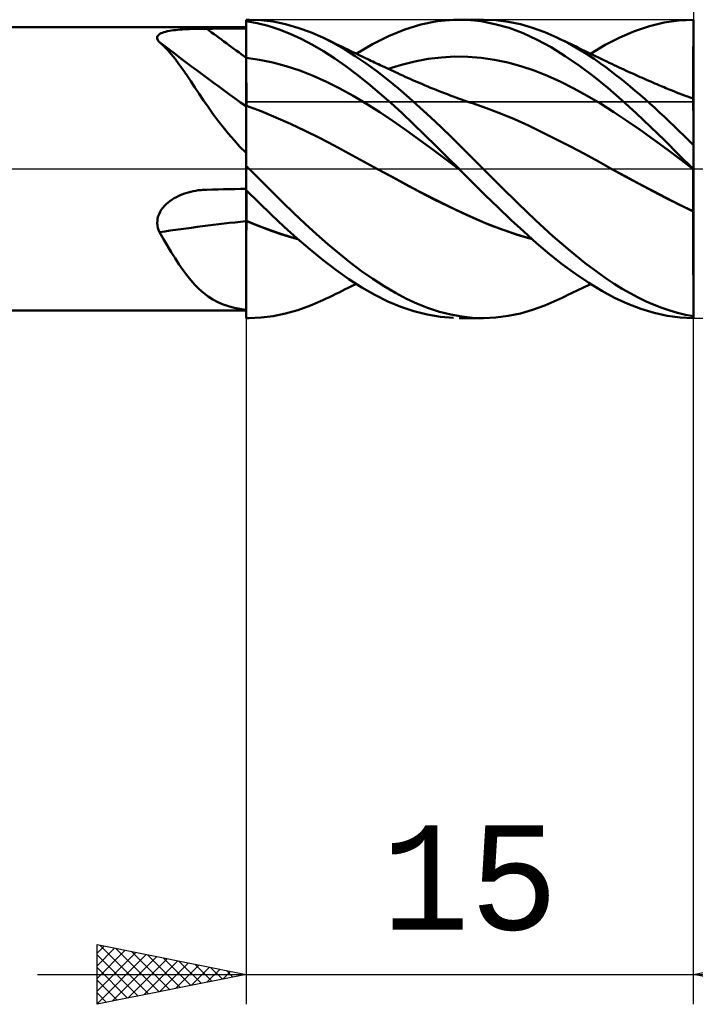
# Model space of a CAD drawing. Header units: millimetres. Extents: x -57 to 91, y -39 to 42.
# Tile 3 of 6: x 17 to 40, y -28 to 5. Entities that reach past the tile are written whole.
import ezdxf
from ezdxf.enums import TextEntityAlignment as Align

# ---------------------------------------------------------------- set-up
doc = ezdxf.new("R2010")
doc.units = ezdxf.units.MM
doc.header["$LTSCALE"] = 4.8
doc.linetypes.add('LONGDASH_DASH', pattern=[0.85, 0.4, -0.2, 0.05, -0.2])
for name, color, linetype in [('1', 4, 'CONTINUOUS'), ('2', 7, 'CONTINUOUS'), ('4', 2, 'LONGDASH_DASH'), ('CUT', 1, 'CONTINUOUS'), ('NOCUT', 7, 'CONTINUOUS'), ('SK2', 7, 'CONTINUOUS'), ('SK4', 2, 'LONGDASH_DASH')]:
    doc.layers.add(name, color=color, linetype=linetype)
doc.styles.get("Standard").update_dxf_attribs({"font": 'Monospac821 BT'})

msp = doc.modelspace()

# ---------------------------------------------------------------- linework, layer by layer
at = {"layer": '1', "color": 4, "linetype": 'CONTINUOUS', "lineweight": 50}
for p, q in [((25, 5), (25.099, 5)), ((25, 4.949), (25, 5)), ((25, 4.994), (25, 4.995)), ((25.5, 4.984), (25.085, 5)), ((25.912, 4.934), (25.5, 4.984)), ((31.407, 4.947), (31.959, 4.997)), ((32.419, 4.992), (31.959, 4.997)), ((32.142, 5), (32.947, 5)), ((32.879, 4.945), (32.419, 4.992)), ((33.372, 4.982), (32.956, 5)), ((33.788, 4.93), (33.372, 4.982)), ((39.016, 4.905), (39.505, 4.977)), ((39.505, 4.977), (40, 5)), ((39.999, 4.643), (40, 4.995)), ((39.999, 4.819), (40, 4.995)), ((40, 4.999), (40, 5)), ((40, 4.998), (40, 4.999)), ((40, 4.997), (40, 4.998)), ((40, 4.997), (40, 4.997)), ((40, 4.996), (40, 4.997)), ((40, 4.995), (40, 4.996)), ((40, 4.819), (40, 4.995)), ((0.433, 4.75), (25, 4.75)), ((22.362, 4.61), (22.426, 4.623)), ((22.426, 4.623), (22.493, 4.634)), ((22.493, 4.634), (22.563, 4.644)), ((22.563, 4.644), (22.635, 4.652)), ((22.635, 4.652), (22.709, 4.66)), ((22.709, 4.66), (22.785, 4.667)), ((22.785, 4.667), (22.862, 4.673)), ((22.862, 4.673), (22.941, 4.678)), ((22.941, 4.678), (23.021, 4.682)), ((23.021, 4.682), (23.101, 4.686)), ((23.101, 4.686), (23.182, 4.689)), ((23.182, 4.689), (23.264, 4.692)), ((23.264, 4.692), (23.347, 4.694)), ((23.347, 4.694), (23.43, 4.696)), ((23.43, 4.696), (23.513, 4.697)), ((23.513, 4.697), (23.597, 4.698)), ((23.597, 4.698), (23.681, 4.699)), ((23.681, 4.699), (23.869, 4.699)), ((23.869, 4.699), (24.058, 4.7)), ((24.058, 4.7), (24.246, 4.7)), ((24.246, 4.7), (24.435, 4.701)), ((24.435, 4.701), (24.623, 4.701)), ((24.623, 4.701), (24.812, 4.702)), ((24.812, 4.702), (25, 4.702)), ((25.37, 4.883), (25, 4.949)), ((25, 4.948), (25, 4.949)), ((25, 4.947), (25, 4.948)), ((25, 4.946), (25, 4.947)), ((25, 4.947), (25, 4.947)), ((25, 4.945), (25, 4.946)), ((25, 4.944), (25, 4.945)), ((25.001, 4.77), (25, 4.944)), ((25.001, 4.77), (25, 4.944)), ((25, 4.909), (25, 4.944)), ((25, 4.875), (25, 4.909)), ((25, 4.84), (25, 4.875)), ((25, 4.805), (25, 4.84)), ((25, 4.771), (25, 4.805)), ((25, 4.736), (25, 4.771)), ((25, 4.701), (25, 4.736)), ((25, 4.562), (25, 4.701)), ((25.001, 4.595), (25.001, 4.77)), ((25.001, 4.595), (25.001, 4.77)), ((25.738, 4.791), (25.37, 4.883)), ((26.104, 4.672), (25.738, 4.791)), ((26.322, 4.85), (25.912, 4.934)), ((26.473, 4.527), (26.104, 4.672)), ((26.739, 4.732), (26.322, 4.85)), ((27.158, 4.582), (26.739, 4.732)), ((29.778, 4.451), (30.317, 4.672)), ((30.317, 4.672), (30.857, 4.837)), ((30.857, 4.837), (31.407, 4.947)), ((33.345, 4.855), (32.879, 4.945)), ((33.817, 4.722), (33.345, 4.855)), ((34.201, 4.845), (33.788, 4.93)), ((34.289, 4.546), (33.817, 4.722)), ((34.608, 4.728), (34.201, 4.845)), ((35.014, 4.579), (34.608, 4.728)), ((38.028, 4.618), (38.525, 4.785)), ((38.525, 4.785), (39.016, 4.905)), ((39.998, 4.467), (39.999, 4.643)), ((39.998, 4.467), (39.999, 4.643)), ((39.999, 4.643), (39.999, 4.819)), ((40, 4.643), (40, 4.819)), ((40, 4.467), (40, 4.643)), ((22.022, 4.384), (22.023, 4.415)), ((22.029, 4.352), (22.022, 4.384)), ((22.023, 4.415), (22.032, 4.444)), ((22.044, 4.319), (22.029, 4.352)), ((22.032, 4.444), (22.049, 4.472)), ((22.066, 4.285), (22.044, 4.319)), ((22.049, 4.472), (22.075, 4.498)), ((22.075, 4.498), (22.108, 4.521)), ((22.108, 4.521), (22.148, 4.543)), ((22.148, 4.543), (22.194, 4.563)), ((22.194, 4.563), (22.245, 4.58)), ((22.245, 4.58), (22.301, 4.596)), ((22.301, 4.596), (22.362, 4.61)), ((25, 4.422), (25, 4.562)), ((25, 4.283), (25, 4.422)), ((25.002, 4.421), (25.001, 4.595)), ((25.002, 4.421), (25.001, 4.595)), ((25.003, 4.247), (25.002, 4.421)), ((25.003, 4.247), (25.002, 4.421)), ((26.848, 4.356), (26.473, 4.527)), ((27.224, 4.162), (26.848, 4.356)), ((27.576, 4.4), (27.158, 4.582)), ((27.938, 4.216), (27.576, 4.4)), ((27.682, 4.349), (27.576, 4.4)), ((27.788, 4.298), (27.682, 4.349)), ((27.894, 4.247), (27.788, 4.298)), ((29.234, 4.18), (29.778, 4.451)), ((34.756, 4.33), (34.289, 4.546)), ((35.224, 4.076), (34.756, 4.33)), ((35.425, 4.399), (35.014, 4.579)), ((35.783, 4.22), (35.425, 4.399)), ((35.5, 4.364), (35.425, 4.399)), ((35.594, 4.319), (35.5, 4.364)), ((35.688, 4.275), (35.594, 4.319)), ((37.039, 4.154), (37.53, 4.407)), ((37.53, 4.407), (38.028, 4.618)), ((39.996, 3.939), (39.997, 4.291)), ((39.997, 4.291), (39.998, 4.467)), ((39.997, 4.291), (39.998, 4.467)), ((39.997, 4.115), (39.997, 4.291)), ((40, 4.291), (40, 4.467)), ((40, 4.115), (40, 4.291)), ((22.094, 4.251), (22.066, 4.285)), ((22.229, 4.127), (22.094, 4.251)), ((22.361, 3.991), (22.229, 4.127)), ((22.491, 3.843), (22.361, 3.991)), ((25, 4.143), (25, 4.283)), ((25, 4.003), (25, 4.143)), ((25, 3.864), (25, 4.003)), ((25.003, 4.072), (25.003, 4.247)), ((25.003, 4.072), (25.003, 4.247)), ((25.004, 3.898), (25.003, 4.072)), ((25.004, 3.898), (25.003, 4.072)), ((27.599, 3.943), (27.224, 4.162)), ((28, 4.196), (27.894, 4.247)), ((28.296, 4.01), (27.938, 4.216)), ((28.102, 4.146), (28, 4.196)), ((28.203, 4.097), (28.102, 4.146)), ((28.305, 4.047), (28.203, 4.097)), ((28.657, 3.783), (28.296, 4.01)), ((28.407, 3.997), (28.305, 4.047)), ((28.493, 3.956), (28.407, 3.997)), ((28.691, 3.86), (29.234, 4.18)), ((35.701, 3.783), (35.224, 4.076)), ((35.781, 4.23), (35.688, 4.275)), ((35.875, 4.186), (35.781, 4.23)), ((36.115, 4.034), (35.783, 4.22)), ((35.969, 4.141), (35.875, 4.186)), ((36.063, 4.096), (35.969, 4.141)), ((36.156, 4.051), (36.063, 4.096)), ((36.411, 3.852), (36.115, 4.034)), ((36.25, 4.006), (36.156, 4.051)), ((36.344, 3.961), (36.25, 4.006)), ((36.438, 3.916), (36.344, 3.961)), ((36.553, 3.86), (37.039, 4.154)), ((39.996, 3.763), (39.997, 4.115)), ((40, 3.939), (40, 4.115)), ((22.62, 3.684), (22.491, 3.843)), ((22.749, 3.513), (22.62, 3.684)), ((25, 3.724), (25, 3.864)), ((25.001, 3.724), (25, 3.724)), ((25, 3.661), (25, 3.724)), ((25, 3.597), (25, 3.661)), ((25.002, 3.724), (25.001, 3.724)), ((25.001, 3.724), (25.001, 3.724)), ((25.003, 3.724), (25.002, 3.724)), ((25.004, 3.724), (25.003, 3.724)), ((25.004, 3.724), (25.004, 3.898)), ((25.004, 3.724), (25.004, 3.898)), ((25.005, 3.659), (25.004, 3.724)), ((25.452, 3.66), (25.004, 3.724)), ((25.004, 3.724), (25.004, 3.724)), ((25.005, 3.594), (25.005, 3.659)), ((25.9, 3.567), (25.452, 3.66)), ((27.972, 3.702), (27.599, 3.943)), ((28.342, 3.441), (27.972, 3.702)), ((28.578, 3.914), (28.493, 3.956)), ((28.664, 3.873), (28.578, 3.914)), ((29.022, 3.536), (28.657, 3.783)), ((28.75, 3.832), (28.664, 3.873)), ((28.812, 3.802), (28.75, 3.832)), ((28.874, 3.772), (28.812, 3.802)), ((28.936, 3.743), (28.874, 3.772)), ((28.998, 3.713), (28.936, 3.743)), ((29.06, 3.684), (28.998, 3.713)), ((29.122, 3.654), (29.06, 3.684)), ((29.185, 3.625), (29.122, 3.654)), ((30.659, 3.603), (31.103, 3.685)), ((31.103, 3.685), (31.548, 3.738)), ((31.548, 3.738), (31.992, 3.762)), ((32.437, 3.756), (31.992, 3.762)), ((32.882, 3.721), (32.437, 3.756)), ((33.326, 3.656), (32.882, 3.721)), ((33.771, 3.563), (33.326, 3.656)), ((36.179, 3.457), (35.701, 3.783)), ((36.668, 3.683), (36.411, 3.852)), ((36.531, 3.871), (36.438, 3.916)), ((36.625, 3.825), (36.531, 3.871)), ((36.719, 3.78), (36.625, 3.825)), ((36.884, 3.532), (36.668, 3.683)), ((36.813, 3.734), (36.719, 3.78)), ((36.906, 3.688), (36.813, 3.734)), ((37, 3.643), (36.906, 3.688)), ((37.098, 3.595), (37, 3.643)), ((39.995, 3.699), (39.996, 3.763)), ((39.995, 3.723), (39.996, 3.763)), ((39.995, 3.683), (39.995, 3.723)), ((39.995, 3.634), (39.995, 3.699)), ((39.995, 3.643), (39.995, 3.683)), ((39.995, 3.604), (39.995, 3.643)), ((39.995, 3.57), (39.995, 3.634)), ((39.996, 3.763), (39.996, 3.939)), ((39.997, 3.763), (39.996, 3.763)), ((39.996, 3.763), (39.996, 3.763)), ((39.999, 3.763), (39.997, 3.763)), ((39.999, 3.763), (39.999, 3.763)), ((40, 3.763), (39.999, 3.763)), ((40, 3.763), (40, 3.939)), ((40, 3.698), (40, 3.763)), ((40, 3.634), (40, 3.698)), ((40, 3.569), (40, 3.634)), ((22.879, 3.331), (22.749, 3.513)), ((23.012, 3.139), (22.879, 3.331)), ((25, 3.534), (25, 3.597)), ((25, 3.47), (25, 3.534)), ((25, 3.407), (25, 3.47)), ((25, 3.344), (25, 3.407)), ((25, 3.281), (25, 3.344)), ((25.005, 3.53), (25.005, 3.594)), ((25.005, 3.465), (25.005, 3.53)), ((25.006, 3.4), (25.005, 3.465)), ((25.006, 3.336), (25.006, 3.4)), ((25.006, 3.272), (25.006, 3.336)), ((26.348, 3.444), (25.9, 3.567)), ((26.796, 3.295), (26.348, 3.444)), ((28.716, 3.159), (28.342, 3.441)), ((29.388, 3.27), (29.022, 3.536)), ((29.247, 3.596), (29.185, 3.625)), ((29.31, 3.566), (29.247, 3.596)), ((29.373, 3.536), (29.31, 3.566)), ((29.437, 3.506), (29.373, 3.536)), ((29.5, 3.476), (29.437, 3.506)), ((29.573, 3.442), (29.5, 3.476)), ((29.647, 3.408), (29.573, 3.442)), ((29.72, 3.374), (29.647, 3.408)), ((29.793, 3.34), (29.72, 3.374)), ((29.769, 3.351), (30.214, 3.49)), ((29.866, 3.306), (29.793, 3.34)), ((29.94, 3.272), (29.866, 3.306)), ((30.214, 3.49), (30.659, 3.603)), ((34.216, 3.442), (33.771, 3.563)), ((34.66, 3.292), (34.216, 3.442)), ((36.655, 3.097), (36.179, 3.457)), ((37.058, 3.405), (36.884, 3.532)), ((37.222, 3.282), (37.058, 3.405)), ((37.18, 3.556), (37.098, 3.595)), ((37.261, 3.517), (37.18, 3.556)), ((37.343, 3.479), (37.261, 3.517)), ((37.424, 3.44), (37.343, 3.479)), ((37.506, 3.402), (37.424, 3.44)), ((37.587, 3.364), (37.506, 3.402)), ((37.669, 3.327), (37.587, 3.364)), ((37.75, 3.289), (37.669, 3.327)), ((39.994, 3.461), (39.995, 3.525)), ((39.994, 3.443), (39.995, 3.506)), ((39.994, 3.397), (39.994, 3.461)), ((39.994, 3.381), (39.994, 3.443)), ((39.994, 3.335), (39.994, 3.397)), ((39.994, 3.319), (39.994, 3.381)), ((39.994, 3.273), (39.994, 3.335)), ((39.994, 3.258), (39.994, 3.319)), ((39.995, 3.564), (39.995, 3.604)), ((39.995, 3.506), (39.995, 3.57)), ((39.995, 3.525), (39.995, 3.564)), ((40, 3.505), (40, 3.569)), ((40, 3.442), (40, 3.505)), ((40, 3.379), (40, 3.442)), ((40, 3.317), (40, 3.379)), ((40, 3.256), (40, 3.317)), ((23.148, 2.937), (23.012, 3.139)), ((25, 3.218), (25, 3.281)), ((25, 3.156), (25, 3.218)), ((25, 3.095), (25, 3.156)), ((25, 3.035), (25, 3.095)), ((25, 2.976), (25, 3.035)), ((25, 2.918), (25, 2.976)), ((25.006, 3.208), (25.006, 3.272)), ((25.007, 3.145), (25.006, 3.208)), ((25.007, 3.083), (25.007, 3.145)), ((25.007, 3.022), (25.007, 3.083)), ((25.007, 2.962), (25.007, 3.022)), ((27.244, 3.12), (26.796, 3.295)), ((27.692, 2.92), (27.244, 3.12)), ((29.095, 2.858), (28.716, 3.159)), ((29.753, 2.988), (29.388, 3.27)), ((30.112, 2.691), (29.753, 2.988)), ((30.013, 3.238), (29.94, 3.272)), ((30.086, 3.204), (30.013, 3.238)), ((30.168, 3.166), (30.086, 3.204)), ((30.25, 3.129), (30.168, 3.166)), ((30.334, 3.09), (30.25, 3.129)), ((30.417, 3.052), (30.334, 3.09)), ((30.5, 3.015), (30.417, 3.052)), ((30.584, 2.978), (30.5, 3.015)), ((30.667, 2.941), (30.584, 2.978)), ((35.105, 3.115), (34.66, 3.292)), ((35.549, 2.916), (35.105, 3.115)), ((37.126, 2.711), (36.655, 3.097)), ((37.387, 3.156), (37.222, 3.282)), ((37.552, 3.026), (37.387, 3.156)), ((37.717, 2.894), (37.552, 3.026)), ((37.844, 3.246), (37.75, 3.289)), ((37.938, 3.204), (37.844, 3.246)), ((38.008, 3.172), (37.938, 3.204)), ((38.078, 3.14), (38.008, 3.172)), ((38.149, 3.109), (38.078, 3.14)), ((38.219, 3.078), (38.149, 3.109)), ((38.289, 3.047), (38.219, 3.078)), ((38.36, 3.016), (38.289, 3.047)), ((38.43, 2.985), (38.36, 3.016)), ((38.5, 2.954), (38.43, 2.985)), ((39.992, 2.918), (39.993, 2.971)), ((39.993, 3.198), (39.994, 3.258)), ((39.993, 3.152), (39.994, 3.212)), ((39.993, 3.139), (39.993, 3.198)), ((39.993, 3.094), (39.993, 3.152)), ((39.993, 3.081), (39.993, 3.139)), ((39.993, 3.037), (39.993, 3.094)), ((39.993, 3.025), (39.993, 3.081)), ((39.993, 2.981), (39.993, 3.037)), ((39.993, 2.971), (39.993, 3.025)), ((39.993, 2.928), (39.993, 2.981)), ((39.994, 3.212), (39.994, 3.273)), ((40, 3.196), (40, 3.256)), ((40, 3.137), (40, 3.196)), ((40, 3.079), (40, 3.137)), ((40, 3.023), (40, 3.079)), ((40, 2.969), (40, 3.023)), ((23.286, 2.729), (23.148, 2.937)), ((23.428, 2.515), (23.286, 2.729)), ((25, 2.861), (25, 2.918)), ((25, 2.805), (25, 2.861)), ((25, 2.751), (25, 2.805)), ((25, 2.698), (25, 2.751)), ((25, 2.647), (25, 2.698)), ((25, 2.597), (25, 2.647)), ((25.007, 2.903), (25.007, 2.962)), ((25.008, 2.845), (25.007, 2.903)), ((25.008, 2.789), (25.008, 2.845)), ((25.008, 2.734), (25.008, 2.789)), ((25.008, 2.68), (25.008, 2.734)), ((25.008, 2.629), (25.008, 2.68)), ((28.14, 2.694), (27.692, 2.92)), ((28.587, 2.446), (28.14, 2.694)), ((29.475, 2.541), (29.095, 2.858)), ((30.467, 2.382), (30.112, 2.691)), ((30.75, 2.905), (30.667, 2.941)), ((30.834, 2.869), (30.75, 2.905)), ((30.917, 2.834), (30.834, 2.869)), ((31, 2.799), (30.917, 2.834)), ((31.094, 2.76), (31, 2.799)), ((31.188, 2.721), (31.094, 2.76)), ((31.281, 2.683), (31.188, 2.721)), ((31.375, 2.645), (31.281, 2.683)), ((31.469, 2.608), (31.375, 2.645)), ((35.994, 2.695), (35.549, 2.916)), ((36.439, 2.452), (35.994, 2.695)), ((37.602, 2.298), (37.126, 2.711)), ((37.883, 2.759), (37.717, 2.894)), ((38.048, 2.62), (37.883, 2.759)), ((38.57, 2.924), (38.5, 2.954)), ((38.639, 2.894), (38.57, 2.924)), ((38.708, 2.864), (38.639, 2.894)), ((38.777, 2.834), (38.708, 2.864)), ((38.836, 2.809), (38.777, 2.834)), ((38.896, 2.784), (38.836, 2.809)), ((38.955, 2.759), (38.896, 2.784)), ((39.014, 2.734), (38.955, 2.759)), ((39.073, 2.709), (39.014, 2.734)), ((39.132, 2.684), (39.073, 2.709)), ((39.191, 2.66), (39.132, 2.684)), ((39.25, 2.636), (39.191, 2.66)), ((39.992, 2.876), (39.993, 2.928)), ((39.992, 2.867), (39.992, 2.918)), ((39.992, 2.825), (39.992, 2.876)), ((39.992, 2.818), (39.992, 2.867)), ((39.992, 2.777), (39.992, 2.825)), ((39.992, 2.77), (39.992, 2.818)), ((39.992, 2.731), (39.992, 2.777)), ((39.992, 2.725), (39.992, 2.77)), ((39.992, 2.687), (39.992, 2.731)), ((39.992, 2.681), (39.992, 2.725)), ((39.992, 2.645), (39.992, 2.687)), ((39.992, 2.64), (39.992, 2.681)), ((39.992, 2.606), (39.992, 2.645)), ((39.992, 2.602), (39.992, 2.64)), ((40, 2.916), (40, 2.969)), ((40, 2.864), (40, 2.916)), ((40, 2.815), (40, 2.864)), ((40, 2.767), (40, 2.815)), ((40, 2.722), (40, 2.767)), ((40, 2.678), (40, 2.722)), ((40, 2.637), (40, 2.678)), ((23.575, 2.297), (23.428, 2.515)), ((25, 2.55), (25, 2.597)), ((25, 2.504), (25, 2.55)), ((25, 2.461), (25, 2.504)), ((25, 2.419), (25, 2.461)), ((25, 2.38), (25, 2.419)), ((25, 2.343), (25, 2.38)), ((25, 2.308), (25, 2.343)), ((25.008, 2.579), (25.008, 2.629)), ((25.008, 2.531), (25.008, 2.579)), ((25.008, 2.485), (25.008, 2.531)), ((25.009, 2.442), (25.008, 2.485)), ((25.009, 2.4), (25.009, 2.442)), ((25.009, 2.361), (25.009, 2.4)), ((25.009, 2.324), (25.009, 2.361)), ((25.009, 2.289), (25.009, 2.324)), ((29.035, 2.182), (28.587, 2.446)), ((29.855, 2.209), (29.475, 2.541)), ((30.823, 2.061), (30.467, 2.382)), ((31.563, 2.572), (31.469, 2.608)), ((31.657, 2.535), (31.563, 2.572)), ((31.75, 2.5), (31.657, 2.535)), ((31.844, 2.464), (31.75, 2.5)), ((31.938, 2.43), (31.844, 2.464)), ((32.032, 2.395), (31.938, 2.43)), ((32.125, 2.361), (32.032, 2.395)), ((32.219, 2.328), (32.125, 2.361)), ((32.313, 2.295), (32.219, 2.328)), ((36.883, 2.187), (36.439, 2.452)), ((38.213, 2.479), (38.048, 2.62)), ((38.378, 2.336), (38.213, 2.479)), ((38.542, 2.19), (38.378, 2.336)), ((39.34, 2.6), (39.25, 2.636)), ((39.429, 2.565), (39.34, 2.6)), ((39.518, 2.53), (39.429, 2.565)), ((39.608, 2.496), (39.518, 2.53)), ((39.704, 2.459), (39.608, 2.496)), ((39.8, 2.424), (39.704, 2.459)), ((39.896, 2.389), (39.8, 2.424)), ((39.993, 2.355), (39.896, 2.389)), ((39.991, 2.569), (39.992, 2.606)), ((39.991, 2.565), (39.992, 2.602)), ((39.991, 2.534), (39.991, 2.569)), ((39.991, 2.531), (39.991, 2.565)), ((39.991, 2.502), (39.991, 2.534)), ((39.991, 2.5), (39.991, 2.531)), ((39.991, 2.473), (39.991, 2.502)), ((39.991, 2.471), (39.991, 2.5)), ((39.991, 2.446), (39.991, 2.473)), ((39.991, 2.445), (39.991, 2.471)), ((39.991, 2.422), (39.991, 2.446)), ((39.991, 2.421), (39.991, 2.445)), ((39.991, 2.401), (39.991, 2.422)), ((39.991, 2.401), (39.991, 2.421)), ((39.991, 2.383), (39.991, 2.401)), ((39.991, 2.382), (39.991, 2.401)), ((39.991, 2.367), (39.991, 2.383)), ((39.991, 2.367), (39.991, 2.382)), ((39.991, 2.355), (39.991, 2.367)), ((39.991, 2.355), (39.991, 2.367)), ((39.993, 2.349), (39.993, 2.355)), ((39.993, 2.349), (39.993, 2.355)), ((39.994, 2.354), (39.993, 2.355)), ((39.994, 2.331), (39.993, 2.349)), ((39.994, 2.331), (39.993, 2.349)), ((39.995, 2.354), (39.994, 2.354)), ((39.994, 2.303), (39.994, 2.331)), ((39.994, 2.303), (39.994, 2.331)), ((39.996, 2.353), (39.995, 2.354)), ((39.997, 2.353), (39.996, 2.353)), ((39.999, 2.352), (39.997, 2.353)), ((40, 2.352), (39.999, 2.352)), ((40, 2.599), (40, 2.637)), ((40, 2.562), (40, 2.599)), ((40, 2.528), (40, 2.562)), ((40, 2.497), (40, 2.528)), ((40, 2.468), (40, 2.497)), ((40, 2.442), (40, 2.468)), ((40, 2.418), (40, 2.442)), ((40, 2.397), (40, 2.418)), ((40, 2.379), (40, 2.397)), ((40, 2.364), (40, 2.379)), ((40, 2.352), (40, 2.364)), ((40, -5), (40, 2.352)), ((23.727, 2.075), (23.575, 2.297)), ((23.887, 1.85), (23.727, 2.075)), ((25, 2.275), (25, 2.308)), ((25, 2.245), (25, 2.275)), ((25, 2.218), (25, 2.245)), ((25, 2.193), (25, 2.218)), ((25, 2.17), (25, 2.193)), ((25, 2.151), (25, 2.17)), ((25, 2.134), (25, 2.151)), ((25, 2.119), (25, 2.134)), ((25, 2.108), (25, 2.119)), ((25.001, 2.112), (25, 2.112)), ((25, 2.092), (25, 2.112)), ((25, 2.058), (25, 2.092)), ((25, 2.01), (25, 2.058)), ((25, 1.948), (25, 2.01)), ((25.003, 2.111), (25.001, 2.112)), ((25.004, 2.111), (25.003, 2.111)), ((25.005, 2.11), (25.004, 2.111)), ((25.007, 2.11), (25.005, 2.11)), ((25.006, 1.978), (25.007, 2.027)), ((25.006, 1.978), (25.007, 2.027)), ((25.008, 2.109), (25.007, 2.11)), ((25.007, 2.065), (25.008, 2.093)), ((25.007, 2.065), (25.008, 2.093)), ((25.007, 2.027), (25.007, 2.065)), ((25.007, 2.027), (25.007, 2.065)), ((25.008, 2.138), (25.009, 2.156)), ((25.008, 2.122), (25.008, 2.138)), ((25.008, 2.109), (25.008, 2.122)), ((25.5, 1.929), (25.008, 2.109)), ((25.008, 2.093), (25.008, 2.109)), ((25.008, 2.093), (25.008, 2.109)), ((25.009, 2.257), (25.009, 2.289)), ((25.009, 2.228), (25.009, 2.257)), ((25.009, 2.201), (25.009, 2.228)), ((25.009, 2.177), (25.009, 2.201)), ((25.009, 2.156), (25.009, 2.177)), ((29.483, 1.902), (29.035, 2.182)), ((30.231, 1.863), (29.855, 2.209)), ((31.181, 1.732), (30.823, 2.061)), ((32.407, 2.262), (32.313, 2.295)), ((32.5, 2.23), (32.407, 2.262)), ((32.592, 2.199), (32.5, 2.23)), ((33.061, 2.036), (32.592, 2.199)), ((33.53, 1.857), (33.061, 2.036)), ((37.328, 1.904), (36.883, 2.187)), ((38.084, 1.864), (37.602, 2.298)), ((38.705, 2.042), (38.542, 2.19)), ((38.866, 1.892), (38.705, 2.042)), ((39.994, 2.263), (39.994, 2.303)), ((39.994, 2.263), (39.994, 2.303)), ((39.995, 2.211), (39.994, 2.263)), ((39.995, 2.212), (39.994, 2.263)), ((39.995, 2.149), (39.995, 2.212)), ((39.995, 2.149), (39.995, 2.211)), ((39.996, 2.076), (39.995, 2.149)), ((39.996, 2.076), (39.995, 2.149)), ((39.996, 1.992), (39.996, 2.076)), ((39.996, 1.992), (39.996, 2.076)), ((39.997, 1.898), (39.996, 1.992)), ((39.997, 1.898), (39.996, 1.992)), ((24.054, 1.623), (23.887, 1.85)), ((25, 1.873), (25, 1.948)), ((25, 1.783), (25, 1.873)), ((25, 1.68), (25, 1.783)), ((25, 1.565), (25, 1.68)), ((25.004, 1.577), (25.005, 1.677)), ((25.004, 1.576), (25.005, 1.676)), ((25.005, 1.848), (25.006, 1.918)), ((25.005, 1.848), (25.006, 1.918)), ((25.005, 1.768), (25.005, 1.848)), ((25.005, 1.767), (25.005, 1.848)), ((25.005, 1.677), (25.005, 1.768)), ((25.005, 1.676), (25.005, 1.767)), ((25.006, 1.918), (25.006, 1.978)), ((25.006, 1.918), (25.006, 1.978)), ((25.992, 1.726), (25.5, 1.929)), ((26.483, 1.508), (25.992, 1.726)), ((29.931, 1.604), (29.483, 1.902)), ((30.607, 1.506), (30.231, 1.863)), ((31.54, 1.394), (31.181, 1.732)), ((33.999, 1.662), (33.53, 1.857)), ((34.468, 1.451), (33.999, 1.662)), ((37.772, 1.609), (37.328, 1.904)), ((38.564, 1.413), (38.084, 1.864)), ((39.027, 1.741), (38.866, 1.892)), ((39.188, 1.587), (39.027, 1.741)), ((39.997, 1.794), (39.997, 1.898)), ((39.997, 1.794), (39.997, 1.898)), ((39.998, 1.68), (39.997, 1.794)), ((39.998, 1.68), (39.997, 1.794)), ((39.998, 1.556), (39.998, 1.68)), ((39.998, 1.556), (39.998, 1.68)), ((24.227, 1.398), (24.054, 1.623)), ((24.408, 1.177), (24.227, 1.398)), ((25, 1.437), (25, 1.565)), ((25, 1.297), (25, 1.437)), ((25.003, 1.348), (25.004, 1.467)), ((25.003, 1.347), (25.004, 1.466)), ((25.003, 1.22), (25.003, 1.348)), ((25.003, 1.219), (25.003, 1.347)), ((25.004, 1.467), (25.004, 1.577)), ((25.004, 1.466), (25.004, 1.576)), ((26.975, 1.278), (26.483, 1.508)), ((30.379, 1.29), (29.931, 1.604)), ((30.987, 1.139), (30.607, 1.506)), ((31.897, 1.05), (31.54, 1.394)), ((34.937, 1.224), (34.468, 1.451)), ((38.217, 1.304), (37.772, 1.609)), ((39.039, 0.948), (38.564, 1.413)), ((39.35, 1.432), (39.188, 1.587)), ((39.512, 1.275), (39.35, 1.432)), ((39.998, 1.423), (39.998, 1.556)), ((39.998, 1.423), (39.998, 1.556)), ((39.999, 1.281), (39.998, 1.423)), ((39.999, 1.281), (39.998, 1.423)), ((24.596, 0.958), (24.408, 1.177)), ((25, 1.146), (25, 1.297)), ((25, 0.533), (25, 1.146)), ((25.002, 1.083), (25.003, 1.22)), ((25.002, 1.082), (25.003, 1.219)), ((25.002, 0.939), (25.002, 1.083)), ((25.002, 0.938), (25.002, 1.082)), ((27.466, 1.036), (26.975, 1.278)), ((27.958, 0.781), (27.466, 1.036)), ((30.827, 0.967), (30.379, 1.29)), ((31.372, 0.764), (30.987, 1.139)), ((32.249, 0.702), (31.897, 1.05)), ((35.406, 0.989), (34.937, 1.224)), ((38.662, 0.986), (38.217, 1.304)), ((39.674, 1.118), (39.512, 1.275)), ((39.837, 0.96), (39.674, 1.118)), ((39.999, 1.131), (39.999, 1.281)), ((39.999, 1.132), (39.999, 1.281)), ((40, 0.974), (39.999, 1.132)), ((40, 0.974), (39.999, 1.131)), ((24.793, 0.744), (24.596, 0.958)), ((25, 0.533), (24.793, 0.744)), ((25.001, 0.626), (25.002, 0.786)), ((25.001, 0.626), (25.002, 0.785)), ((25.002, 0.786), (25.002, 0.939)), ((25.002, 0.785), (25.002, 0.938)), ((28.45, 0.517), (27.958, 0.781)), ((31.275, 0.639), (30.827, 0.967)), ((31.758, 0.383), (31.372, 0.764)), ((32.598, 0.352), (32.249, 0.702)), ((35.875, 0.748), (35.406, 0.989)), ((36.344, 0.499), (35.875, 0.748)), ((39.106, 0.656), (38.662, 0.986)), ((39.513, 0.476), (39.039, 0.948)), ((40, 0.8), (39.837, 0.96)), ((40, 0.809), (40, 0.974)), ((40, 0.809), (40, 0.974)), ((25, 0.524), (25, 0.533)), ((25, -5), (25, 0.524)), ((25, 0.287), (25.001, 0.46)), ((25, 0.287), (25.001, 0.459)), ((25.001, 0.46), (25.001, 0.626)), ((25.001, 0.459), (25.001, 0.626)), ((28.941, 0.251), (28.45, 0.517)), ((31.722, 0.308), (31.275, 0.639)), ((32.142, 0), (31.758, 0.383)), ((32.947, 0), (32.598, 0.352)), ((36.813, 0.243), (36.344, 0.499)), ((39.551, 0.322), (39.106, 0.656)), ((39.991, 0), (39.513, 0.476)), ((25, 0.108), (25, 0.287)), ((25, 0.108), (25, 0.287)), ((25.014, 0.084), (25, 0.099)), ((25.028, 0.07), (25.014, 0.084)), ((25.043, 0.056), (25.028, 0.07)), ((25.057, 0.042), (25.043, 0.056)), ((25.071, 0.028), (25.057, 0.042)), ((25.085, 0.014), (25.071, 0.028)), ((25.099, 0), (25.085, 0.014)), ((29.433, -0.016), (28.941, 0.251)), ((32.17, -0.028), (31.722, 0.308)), ((33.538, -0.586), (32.947, 0)), ((37.282, -0.016), (36.813, 0.243)), ((39.996, -0.01), (39.551, 0.322)), ((39.993, -0.001), (39.991, 0)), ((25.477, -0.375), (25.099, 0)), ((29.432, -0.015), (29.432, -0.015)), ((29.432, -0.015), (29.432, -0.015)), ((29.432, -0.015), (29.432, -0.015)), ((29.433, -0.016), (29.432, -0.015)), ((29.902, -0.271), (29.433, -0.016)), ((29.95, -0.297), (29.433, -0.016)), ((29.433, -0.016), (29.433, -0.016)), ((30.372, -0.528), (29.902, -0.271)), ((30.462, -0.576), (29.95, -0.297)), ((32.147, -0.005), (32.142, 0)), ((32.156, -0.014), (32.147, -0.005)), ((32.161, -0.019), (32.156, -0.014)), ((32.166, -0.024), (32.161, -0.019)), ((32.171, -0.028), (32.166, -0.024)), ((32.171, -0.028), (32.17, -0.028)), ((32.17, -0.028), (32.17, -0.028)), ((32.17, -0.028), (32.17, -0.028)), ((32.17, -0.028), (32.17, -0.028)), ((32.17, -0.028), (32.17, -0.028)), ((32.17, -0.028), (32.17, -0.028)), ((32.17, -0.028), (32.17, -0.028)), ((32.17, -0.028), (32.17, -0.028)), ((32.592, -0.453), (32.171, -0.028)), ((37.734, -0.262), (37.282, -0.016)), ((37.732, -0.261), (37.282, -0.016)), ((38.184, -0.503), (37.732, -0.261)), ((38.185, -0.505), (37.734, -0.262)), ((39.992, -0.318), (39.993, -0.28)), ((39.992, -0.318), (39.993, -0.28)), ((39.992, -0.359), (39.992, -0.318)), ((39.992, -0.359), (39.992, -0.318)), ((39.994, -0.002), (39.993, -0.001)), ((39.993, -0.124), (39.994, -0.101)), ((39.993, -0.124), (39.994, -0.101)), ((39.993, -0.15), (39.993, -0.124)), ((39.993, -0.15), (39.993, -0.124)), ((39.993, -0.179), (39.993, -0.15)), ((39.993, -0.179), (39.993, -0.15)), ((39.993, -0.21), (39.993, -0.179)), ((39.993, -0.21), (39.993, -0.179)), ((39.993, -0.244), (39.993, -0.21)), ((39.993, -0.244), (39.993, -0.21)), ((39.993, -0.28), (39.993, -0.244)), ((39.993, -0.28), (39.993, -0.244)), ((39.995, -0.004), (39.994, -0.002)), ((39.994, -0.046), (39.995, -0.033)), ((39.994, -0.046), (39.995, -0.033)), ((39.994, -0.061), (39.994, -0.046)), ((39.994, -0.061), (39.994, -0.046)), ((39.994, -0.08), (39.994, -0.061)), ((39.994, -0.08), (39.994, -0.061)), ((39.994, -0.101), (39.994, -0.08)), ((39.994, -0.101), (39.994, -0.08)), ((39.996, -0.005), (39.995, -0.004)), ((39.995, -0.012), (39.996, -0.01)), ((39.995, -0.012), (39.996, -0.01)), ((39.995, -0.016), (39.995, -0.012)), ((39.995, -0.016), (39.995, -0.012)), ((39.995, -0.023), (39.995, -0.016)), ((39.995, -0.023), (39.995, -0.016)), ((39.995, -0.033), (39.995, -0.023)), ((39.995, -0.033), (39.995, -0.023)), ((39.998, -0.006), (39.996, -0.005)), ((39.996, -0.01), (39.997, -0.009)), ((39.996, -0.01), (39.997, -0.009)), ((39.996, -0.011), (39.996, -0.01)), ((39.996, -0.01), (39.996, -0.01)), ((39.996, -0.01), (39.996, -0.01)), ((39.997, -0.011), (39.996, -0.011)), ((39.997, -0.009), (39.998, -0.009)), ((39.997, -0.009), (39.998, -0.009)), ((39.997, -0.009), (39.997, -0.009)), ((39.997, -0.009), (39.997, -0.009)), ((39.999, -0.012), (39.997, -0.011)), ((39.999, -0.007), (39.998, -0.006)), ((39.998, -0.009), (39.999, -0.009)), ((39.998, -0.009), (39.999, -0.009)), ((40, -0.008), (39.999, -0.007)), ((39.999, -0.009), (40, -0.009)), ((39.999, -0.009), (40, -0.009)), ((39.999, -0.009), (39.999, -0.009)), ((39.999, -0.009), (39.999, -0.009)), ((39.999, -0.013), (39.999, -0.012)), ((40, -0.013), (39.999, -0.013)), ((25.851, -0.75), (25.477, -0.375)), ((30.842, -0.779), (30.372, -0.528)), ((30.977, -0.848), (30.462, -0.576)), ((33.016, -0.876), (32.592, -0.453)), ((34.128, -1.162), (33.538, -0.586)), ((38.634, -0.741), (38.184, -0.503)), ((38.637, -0.744), (38.185, -0.505)), ((39.991, -0.644), (39.992, -0.592)), ((39.991, -0.644), (39.992, -0.592)), ((39.991, -0.697), (39.991, -0.644)), ((39.991, -0.697), (39.991, -0.644)), ((39.992, -0.401), (39.992, -0.359)), ((39.992, -0.401), (39.992, -0.359)), ((39.992, -0.446), (39.992, -0.401)), ((39.992, -0.446), (39.992, -0.401)), ((39.992, -0.493), (39.992, -0.446)), ((39.992, -0.493), (39.992, -0.446)), ((39.992, -0.542), (39.992, -0.493)), ((39.992, -0.542), (39.992, -0.493)), ((39.992, -0.592), (39.992, -0.542)), ((39.992, -0.592), (39.992, -0.542)), ((22.517, -1.029), (22.589, -0.984)), ((22.589, -0.984), (22.663, -0.943)), ((22.663, -0.943), (22.74, -0.906)), ((22.74, -0.906), (22.818, -0.872)), ((22.818, -0.872), (22.898, -0.841)), ((22.898, -0.841), (22.979, -0.813)), ((22.979, -0.813), (23.06, -0.788)), ((23.06, -0.788), (23.143, -0.766)), ((23.143, -0.766), (23.226, -0.747)), ((23.226, -0.747), (23.31, -0.732)), ((23.31, -0.732), (23.395, -0.719)), ((23.395, -0.719), (23.443, -0.713)), ((23.443, -0.713), (23.49, -0.708)), ((23.49, -0.708), (23.538, -0.704)), ((23.538, -0.704), (23.585, -0.7)), ((23.585, -0.7), (23.633, -0.698)), ((23.633, -0.698), (23.681, -0.697)), ((23.681, -0.697), (23.869, -0.693)), ((23.869, -0.693), (24.058, -0.689)), ((24.058, -0.689), (24.246, -0.685)), ((24.246, -0.685), (24.435, -0.681)), ((24.435, -0.681), (24.623, -0.678)), ((24.623, -0.678), (24.812, -0.674)), ((24.812, -0.674), (25, -0.671)), ((25.428, -1.13), (25, -0.712)), ((25.008, -0.754), (25.008, -0.719)), ((25.008, -0.754), (25.008, -0.719)), ((25.008, -0.791), (25.008, -0.754)), ((25.008, -0.791), (25.008, -0.754)), ((25.008, -0.832), (25.008, -0.791)), ((25.008, -0.832), (25.008, -0.791)), ((25.008, -0.874), (25.008, -0.832)), ((25.008, -0.874), (25.008, -0.832)), ((25.008, -0.92), (25.008, -0.874)), ((25.008, -0.92), (25.008, -0.874)), ((25.008, -0.967), (25.008, -0.92)), ((25.008, -0.967), (25.008, -0.92)), ((25.009, -1.017), (25.008, -0.967)), ((25.009, -1.017), (25.008, -0.967)), ((26.223, -1.119), (25.851, -0.75)), ((31.311, -1.021), (30.842, -0.779)), ((31.495, -1.11), (30.977, -0.848)), ((33.447, -1.294), (33.016, -0.876)), ((39.081, -0.975), (38.634, -0.741)), ((39.089, -0.981), (38.637, -0.744)), ((39.534, -1.204), (39.081, -0.975)), ((39.54, -1.209), (39.089, -0.981)), ((39.991, -0.752), (39.991, -0.697)), ((39.991, -0.752), (39.991, -0.697)), ((39.991, -0.809), (39.991, -0.752)), ((39.991, -0.809), (39.991, -0.752)), ((39.991, -0.867), (39.991, -0.809)), ((39.991, -0.867), (39.991, -0.809)), ((39.991, -0.926), (39.991, -0.867)), ((39.991, -0.926), (39.991, -0.867)), ((39.991, -0.985), (39.991, -0.926)), ((39.991, -0.985), (39.991, -0.926)), ((39.991, -1.046), (39.991, -0.985)), ((39.991, -1.046), (39.991, -0.985)), ((22.157, -1.372), (22.205, -1.306)), ((22.205, -1.306), (22.259, -1.243)), ((22.259, -1.243), (22.318, -1.184)), ((22.318, -1.184), (22.381, -1.129)), ((22.381, -1.129), (22.447, -1.077)), ((22.447, -1.077), (22.517, -1.029)), ((25.009, -1.068), (25.009, -1.017)), ((25.009, -1.068), (25.009, -1.017)), ((25.009, -1.122), (25.009, -1.068)), ((25.009, -1.122), (25.009, -1.068)), ((25.009, -1.178), (25.009, -1.122)), ((25.009, -1.178), (25.009, -1.122)), ((25.009, -1.236), (25.009, -1.178)), ((25.009, -1.235), (25.009, -1.178)), ((25.009, -1.295), (25.009, -1.235)), ((25.009, -1.295), (25.009, -1.236)), ((25.009, -1.356), (25.009, -1.295)), ((25.009, -1.355), (25.009, -1.295)), ((25.854, -1.542), (25.428, -1.13)), ((26.601, -1.484), (26.223, -1.119)), ((31.781, -1.253), (31.311, -1.021)), ((32.01, -1.36), (31.495, -1.11)), ((32.25, -1.475), (31.781, -1.253)), ((33.881, -1.705), (33.447, -1.294)), ((34.706, -1.72), (34.128, -1.162)), ((39.992, -1.422), (39.534, -1.204)), ((39.992, -1.425), (39.54, -1.209)), ((39.991, -1.108), (39.991, -1.046)), ((39.991, -1.108), (39.991, -1.046)), ((39.991, -1.17), (39.991, -1.108)), ((39.991, -1.17), (39.991, -1.108)), ((39.991, -1.232), (39.991, -1.17)), ((39.991, -1.232), (39.991, -1.17)), ((39.992, -1.295), (39.991, -1.232)), ((39.992, -1.295), (39.991, -1.232)), ((39.992, -1.359), (39.992, -1.295)), ((39.992, -1.359), (39.992, -1.295)), ((22.034, -1.667), (22.053, -1.59)), ((22.053, -1.59), (22.08, -1.515)), ((22.08, -1.515), (22.115, -1.442)), ((22.115, -1.442), (22.157, -1.372)), ((25.008, -1.61), (25.009, -1.545)), ((25.008, -1.61), (25.009, -1.545)), ((25.008, -1.677), (25.008, -1.61)), ((25.008, -1.677), (25.008, -1.61)), ((25.009, -1.418), (25.009, -1.355)), ((25.009, -1.418), (25.009, -1.356)), ((25.009, -1.481), (25.009, -1.418)), ((25.009, -1.481), (25.009, -1.418)), ((25.009, -1.545), (25.009, -1.481)), ((25.009, -1.545), (25.009, -1.481)), ((26.278, -1.944), (25.854, -1.542)), ((26.981, -1.84), (26.601, -1.484)), ((32.519, -1.596), (32.01, -1.36)), ((32.72, -1.687), (32.25, -1.475)), ((33.032, -1.816), (32.519, -1.596)), ((39.992, -1.423), (39.992, -1.359)), ((39.992, -1.423), (39.992, -1.359)), ((39.993, -1.423), (39.992, -1.422)), ((39.992, -1.424), (39.992, -1.423)), ((39.992, -1.423), (39.992, -1.423)), ((39.992, -1.423), (39.992, -1.423)), ((39.992, -1.424), (39.992, -1.423)), ((39.992, -1.425), (39.992, -1.424)), ((39.992, -1.425), (39.992, -1.424)), ((39.992, -1.424), (39.992, -1.424)), ((39.992, -1.635), (39.992, -1.425)), ((39.992, -1.635), (39.992, -1.425)), ((39.992, -1.425), (39.992, -1.425)), ((39.992, -1.425), (39.992, -1.425)), ((39.993, -1.426), (39.992, -1.425)), ((39.993, -1.845), (39.992, -1.635)), ((39.993, -1.845), (39.992, -1.635)), ((39.995, -1.424), (39.993, -1.423)), ((39.995, -1.426), (39.993, -1.426)), ((39.996, -1.424), (39.995, -1.424)), ((39.996, -1.427), (39.995, -1.426)), ((39.997, -1.425), (39.996, -1.424)), ((39.997, -1.428), (39.996, -1.427)), ((39.999, -1.426), (39.997, -1.425)), ((39.999, -1.428), (39.997, -1.428)), ((40, -1.426), (39.999, -1.426)), ((40, -1.429), (39.999, -1.428)), ((22.022, -1.822), (22.024, -1.744)), ((22.029, -1.899), (22.022, -1.822)), ((22.024, -1.744), (22.034, -1.667)), ((22.043, -1.975), (22.029, -1.899)), ((22.065, -2.048), (22.043, -1.975)), ((25.001, -1.741), (25, -1.74)), ((25.001, -1.744), (25, -1.743)), ((25.003, -1.741), (25.001, -1.741)), ((25.003, -1.745), (25.001, -1.744)), ((25.007, -1.743), (25.003, -1.741)), ((25.004, -1.745), (25.003, -1.745)), ((25.005, -1.746), (25.004, -1.745)), ((25.007, -1.746), (25.005, -1.746)), ((25.008, -1.743), (25.007, -1.743)), ((25.008, -1.747), (25.007, -1.746)), ((25.007, -2.163), (25.008, -1.956)), ((25.007, -2.163), (25.008, -1.956)), ((25.008, -1.743), (25.008, -1.677)), ((25.008, -1.743), (25.008, -1.677)), ((25.299, -1.862), (25.008, -1.743)), ((25.008, -1.744), (25.008, -1.743)), ((25.008, -1.744), (25.008, -1.743)), ((25.008, -1.745), (25.008, -1.744)), ((25.008, -1.745), (25.008, -1.744)), ((25.008, -1.746), (25.008, -1.745)), ((25.008, -1.746), (25.008, -1.745)), ((25.008, -1.745), (25.008, -1.745)), ((25.008, -1.745), (25.008, -1.745)), ((25.008, -1.746), (25.008, -1.746)), ((25.008, -1.746), (25.008, -1.746)), ((25.008, -1.747), (25.008, -1.746)), ((25.008, -1.747), (25.008, -1.746)), ((25.297, -1.865), (25.008, -1.747)), ((25.008, -1.956), (25.008, -1.747)), ((25.008, -1.956), (25.008, -1.747)), ((25.586, -1.977), (25.297, -1.865)), ((25.589, -1.975), (25.299, -1.862)), ((25.874, -2.084), (25.586, -1.977)), ((25.878, -2.081), (25.589, -1.975)), ((26.709, -2.333), (26.278, -1.944)), ((27.362, -2.186), (26.981, -1.84)), ((33.189, -1.882), (32.72, -1.687)), ((33.553, -2.017), (33.032, -1.816)), ((33.659, -2.059), (33.189, -1.882)), ((34.314, -2.104), (33.881, -1.705)), ((35.286, -2.254), (34.706, -1.72)), ((39.993, -2.054), (39.993, -1.845)), ((39.993, -2.054), (39.993, -1.845)), ((22.094, -2.12), (22.065, -2.048)), ((22.229, -2.351), (22.094, -2.12)), ((25.007, -2.369), (25.007, -2.163)), ((25.007, -2.369), (25.007, -2.163)), ((26.163, -2.184), (25.874, -2.084)), ((26.162, -2.18), (25.878, -2.081)), ((26.447, -2.271), (26.162, -2.18)), ((26.452, -2.276), (26.163, -2.184)), ((26.733, -2.354), (26.447, -2.271)), ((26.74, -2.36), (26.452, -2.276)), ((27.741, -2.519), (27.362, -2.186)), ((34.074, -2.197), (33.553, -2.017)), ((34.128, -2.219), (33.659, -2.059)), ((34.591, -2.354), (34.074, -2.197)), ((34.598, -2.36), (34.128, -2.219)), ((34.743, -2.488), (34.314, -2.104)), ((35.865, -2.751), (35.286, -2.254)), ((39.994, -2.263), (39.993, -2.054)), ((39.994, -2.263), (39.993, -2.054)), ((39.994, -2.47), (39.994, -2.263)), ((39.994, -2.471), (39.994, -2.263)), ((22.361, -2.575), (22.229, -2.351)), ((22.491, -2.791), (22.361, -2.575)), ((25.006, -2.572), (25.007, -2.369)), ((25.006, -2.572), (25.007, -2.369)), ((25.006, -2.773), (25.006, -2.572)), ((25.006, -2.772), (25.006, -2.572)), ((27.144, -2.705), (26.709, -2.333)), ((28.115, -2.838), (27.741, -2.519)), ((35.173, -2.854), (34.743, -2.488)), ((39.995, -2.676), (39.994, -2.47)), ((39.995, -2.676), (39.994, -2.471)), ((22.62, -2.998), (22.491, -2.791)), ((25.005, -2.969), (25.006, -2.772)), ((25.005, -2.971), (25.006, -2.773)), ((25.005, -3.163), (25.005, -2.969)), ((27.579, -3.058), (27.144, -2.705)), ((28.488, -3.14), (28.115, -2.838)), ((35.61, -3.2), (35.173, -2.854)), ((36.373, -3.159), (35.865, -2.751)), ((39.995, -2.88), (39.995, -2.676)), ((39.995, -2.879), (39.995, -2.676)), ((39.995, -3.08), (39.995, -2.879)), ((39.995, -3.08), (39.995, -2.88)), ((22.749, -3.197), (22.62, -2.998)), ((22.879, -3.386), (22.749, -3.197)), ((25.005, -3.164), (25.005, -2.971)), ((25.005, -3.352), (25.005, -3.163)), ((25.005, -3.353), (25.005, -3.164)), ((28.011, -3.389), (27.579, -3.058)), ((28.867, -3.425), (28.488, -3.14)), ((36.05, -3.523), (35.61, -3.2)), ((36.779, -3.464), (36.373, -3.159)), ((39.996, -3.276), (39.995, -3.08)), ((39.996, -3.277), (39.995, -3.08)), ((39.996, -3.469), (39.996, -3.276)), ((39.996, -3.469), (39.996, -3.277)), ((23.012, -3.565), (22.879, -3.386)), ((23.148, -3.733), (23.012, -3.565)), ((25.004, -3.536), (25.005, -3.352)), ((25.004, -3.537), (25.005, -3.353)), ((25.004, -3.714), (25.004, -3.536)), ((25.004, -3.715), (25.004, -3.537)), ((28.44, -3.695), (28.011, -3.389)), ((29.248, -3.69), (28.867, -3.425)), ((36.489, -3.819), (36.05, -3.523)), ((37.077, -3.675), (36.779, -3.464)), ((39.997, -3.656), (39.996, -3.469)), ((39.997, -3.656), (39.996, -3.469)), ((23.286, -3.888), (23.148, -3.733)), ((23.428, -4.029), (23.286, -3.888)), ((25.003, -3.886), (25.004, -3.714)), ((25.003, -3.887), (25.004, -3.715)), ((25.003, -4.052), (25.003, -3.886)), ((25.003, -4.053), (25.003, -3.887)), ((28.425, -3.989), (28.513, -3.946)), ((28.875, -3.974), (28.44, -3.695)), ((28.513, -3.946), (28.602, -3.903)), ((28.602, -3.903), (28.691, -3.86)), ((29.628, -3.934), (29.248, -3.69)), ((30.005, -4.155), (29.628, -3.934)), ((36.266, -3.999), (36.362, -3.953)), ((36.362, -3.953), (36.457, -3.906)), ((36.457, -3.906), (36.553, -3.86)), ((36.923, -4.087), (36.489, -3.819)), ((37.344, -3.851), (37.077, -3.675)), ((37.613, -4.016), (37.344, -3.851)), ((39.997, -3.839), (39.997, -3.656)), ((39.997, -3.838), (39.997, -3.656)), ((39.998, -4.015), (39.997, -3.838)), ((39.998, -4.016), (39.997, -3.839)), ((23.575, -4.158), (23.428, -4.029)), ((23.727, -4.273), (23.575, -4.158)), ((23.887, -4.375), (23.727, -4.273)), ((25.002, -4.21), (25.003, -4.052)), ((25.002, -4.212), (25.003, -4.053)), ((25.002, -4.362), (25.002, -4.21)), ((25.002, -4.363), (25.002, -4.212)), ((27.794, -4.296), (27.903, -4.243)), ((27.903, -4.243), (28.011, -4.191)), ((28.011, -4.191), (28.115, -4.14)), ((28.115, -4.14), (28.22, -4.089)), ((28.22, -4.089), (28.325, -4.037)), ((28.325, -4.037), (28.425, -3.989)), ((29.314, -4.223), (28.875, -3.974)), ((29.754, -4.44), (29.314, -4.223)), ((30.374, -4.351), (30.005, -4.155)), ((35.597, -4.318), (35.693, -4.272)), ((35.693, -4.272), (35.788, -4.227)), ((35.788, -4.227), (35.884, -4.181)), ((35.884, -4.181), (35.979, -4.136)), ((35.979, -4.136), (36.075, -4.09)), ((36.075, -4.09), (36.171, -4.044)), ((36.171, -4.044), (36.266, -3.999)), ((37.356, -4.323), (36.923, -4.087)), ((37.882, -4.17), (37.613, -4.016)), ((38.151, -4.311), (37.882, -4.17)), ((39.998, -4.186), (39.998, -4.015)), ((39.998, -4.186), (39.998, -4.016)), ((39.998, -4.35), (39.998, -4.186)), ((39.998, -4.35), (39.998, -4.186)), ((24.054, -4.464), (23.887, -4.375)), ((24.227, -4.54), (24.054, -4.464)), ((24.408, -4.602), (24.227, -4.54)), ((24.596, -4.652), (24.408, -4.602)), ((25.001, -4.641), (25.002, -4.506)), ((25.001, -4.641), (25.002, -4.506)), ((25.002, -4.506), (25.002, -4.362)), ((25.002, -4.506), (25.002, -4.363)), ((26.739, -4.732), (27.159, -4.581)), ((27.159, -4.581), (27.577, -4.399)), ((27.577, -4.399), (27.685, -4.348)), ((27.685, -4.348), (27.794, -4.296)), ((30.191, -4.625), (29.754, -4.44)), ((30.744, -4.522), (30.374, -4.351)), ((31.117, -4.668), (30.744, -4.522)), ((34.608, -4.728), (35.014, -4.579)), ((35.014, -4.579), (35.425, -4.399)), ((35.425, -4.399), (35.501, -4.363)), ((35.501, -4.363), (35.597, -4.318)), ((37.798, -4.526), (37.356, -4.323)), ((38.24, -4.695), (37.798, -4.526)), ((38.419, -4.44), (38.151, -4.311)), ((38.684, -4.555), (38.419, -4.44)), ((38.946, -4.658), (38.684, -4.555)), ((39.999, -4.507), (39.998, -4.35)), ((39.999, -4.507), (39.998, -4.35)), ((39.999, -4.656), (39.999, -4.507)), ((39.999, -4.656), (39.999, -4.507)), ((0.433, -4.75), (25, -4.75)), ((24.793, -4.691), (24.596, -4.652)), ((25, -4.72), (24.793, -4.691)), ((25, -4.885), (25.001, -4.768)), ((25, -4.885), (25.001, -4.768)), ((25, -4.994), (25, -4.885)), ((25, -4.994), (25, -4.885)), ((25.001, -4.768), (25.001, -4.641)), ((25.001, -4.768), (25.001, -4.641)), ((25.501, -4.984), (25.912, -4.934)), ((25.912, -4.934), (26.322, -4.85)), ((26.322, -4.85), (26.739, -4.732)), ((30.626, -4.774), (30.191, -4.625)), ((31.067, -4.886), (30.626, -4.774)), ((31.513, -4.961), (31.067, -4.886)), ((31.49, -4.788), (31.117, -4.668)), ((31.863, -4.881), (31.49, -4.788)), ((32.229, -4.948), (31.863, -4.881)), ((32.592, -4.987), (32.229, -4.948)), ((33.372, -4.982), (33.788, -4.93)), ((33.788, -4.93), (34.201, -4.845)), ((34.201, -4.845), (34.608, -4.728)), ((38.681, -4.828), (38.24, -4.695)), ((39.116, -4.923), (38.681, -4.828)), ((39.208, -4.748), (38.946, -4.658)), ((39.552, -4.981), (39.116, -4.923)), ((39.471, -4.824), (39.208, -4.748)), ((39.735, -4.887), (39.471, -4.824)), ((40, -4.936), (39.735, -4.887)), ((40, -4.797), (39.999, -4.656)), ((40, -4.797), (39.999, -4.656)), ((40, -4.929), (40, -4.797)), ((40, -4.929), (40, -4.797)), ((25.014, -4.999), (25, -4.999)), ((25.1, -5), (25, -5)), ((25.029, -4.999), (25.014, -4.999)), ((25.043, -5), (25.029, -4.999)), ((25.057, -5), (25.043, -5)), ((25.071, -5), (25.057, -5)), ((25.086, -5), (25.071, -5)), ((25.086, -5), (25.501, -4.984)), ((31.959, -4.997), (31.513, -4.961)), ((32.947, -5), (32.142, -5)), ((32.956, -5), (32.592, -4.987)), ((32.956, -5), (33.372, -4.982)), ((39.992, -5), (39.552, -4.981)), ((39.991, -5), (40, -5))]:
    msp.add_line(p, q, dxfattribs=at)
for centre, major_axis, ratio, start_param, end_param in [((69.978, 58.272), (-74.611, 39.14), 0.833728, 1.378391, 1.397951), ((69.513, 57.385), (-74.959, 39.323), 0.833728, 1.364868, 1.407813), ((69.513, -47.872), (-80.905, 24.892), 0.488979, 5.43699, 5.479934)]:
    msp.add_ellipse(centre, major_axis=major_axis, ratio=ratio, start_param=start_param, end_param=end_param, dxfattribs=at)
at = {"layer": '2', "color": 7, "linetype": 'CONTINUOUS', "lineweight": 25}
for p, q in [((40, -28), (40, 0)), ((25, -5), (25, -28)), ((40, -5), (53, -5)), ((20, -28), (20, -26)), ((20, -26), (25, -27)), ((20, -26.283), (20.236, -26.047)), ((20.097, -26.019), (21.731, -27.654)), ((40, -27), (45, -26)), ((20, -26.708), (20.59, -26.118)), ((20, -27.132), (20.943, -26.189)), ((20, -27.556), (21.297, -26.259)), ((20, -27.98), (21.65, -26.33)), ((20, -26.346), (21.378, -27.724)), ((20.628, -26.126), (22.085, -27.583)), ((21.158, -26.232), (22.439, -27.512)), ((21.688, -26.338), (22.792, -27.442)), ((20.506, -27.899), (22.004, -26.401)), ((21.036, -27.793), (22.357, -26.471)), ((21.566, -27.687), (22.711, -26.542)), ((22.097, -27.581), (23.065, -26.613)), ((22.219, -26.444), (23.146, -27.371)), ((22.627, -27.475), (23.418, -26.684)), ((22.749, -26.55), (23.499, -27.3)), ((23.279, -26.656), (23.853, -27.229)), ((18, -27), (47, -27)), ((20, -26.771), (21.024, -27.795)), ((25, -27), (20, -28)), ((23.157, -27.369), (23.772, -26.754)), ((23.688, -27.262), (24.125, -26.825)), ((23.81, -26.762), (24.206, -27.159)), ((24.218, -27.156), (24.479, -26.896)), ((24.34, -26.868), (24.56, -27.088)), ((24.748, -27.05), (24.832, -26.966)), ((24.87, -26.974), (24.913, -27.017)), ((45, -28), (40, -27)), ((20, -27.195), (20.671, -27.866)), ((20, -27.619), (20.317, -27.937))]:
    msp.add_line(p, q, dxfattribs=at)
at = {"layer": '4', "color": 2, "linetype": 'LONGDASH_DASH', "lineweight": 25}
msp.add_line((0, 0), (40, 0), dxfattribs=at)
at = {"layer": 'CUT', "color": 1, "linetype": 'CONTINUOUS', "lineweight": 25}
for p, q in [((40, 5), (25, 5)), ((25, 5), (25, 4.995)), ((25, 4.995), (25.01, 2.25)), ((39.99, 2.25), (40, 4.995)), ((40, 4.995), (40, 5)), ((25.01, 2.25), (39.99, 2.25))]:
    msp.add_line(p, q, dxfattribs=at)
at = {"layer": 'NOCUT', "color": 7, "linetype": 'CONTINUOUS', "lineweight": 25}
for p, q in [((25.01, 2.25), (25, 4.995)), ((25, 4.995), (25, 4.75)), ((40, 4.995), (39.99, 2.25)), ((40, 0), (40, 4.995)), ((25, 4.75), (0.433, 4.75)), ((39.99, 2.25), (25.01, 2.25)), ((0, 0), (40, 0))]:
    msp.add_line(p, q, dxfattribs=at)
at = {"layer": 'SK2', "color": 7, "linetype": 'CONTINUOUS', "lineweight": 25}
msp.add_line((40, 38), (40, 0), dxfattribs=at)
at = {"layer": 'SK4', "color": 2, "linetype": 'LONGDASH_DASH', "lineweight": 25}
msp.add_line((-46, 0), (46, 0), dxfattribs=at)

# ---------------------------------------------------------------- texts
at = {"layer": '2', "color": 7, "linetype": 'CONTINUOUS', "lineweight": 25}
msp.add_text('15', height=3.5, dxfattribs=at).set_placement((32.5, -25.5), align=Align.CENTER)

doc.saveas('drawing.dxf')
